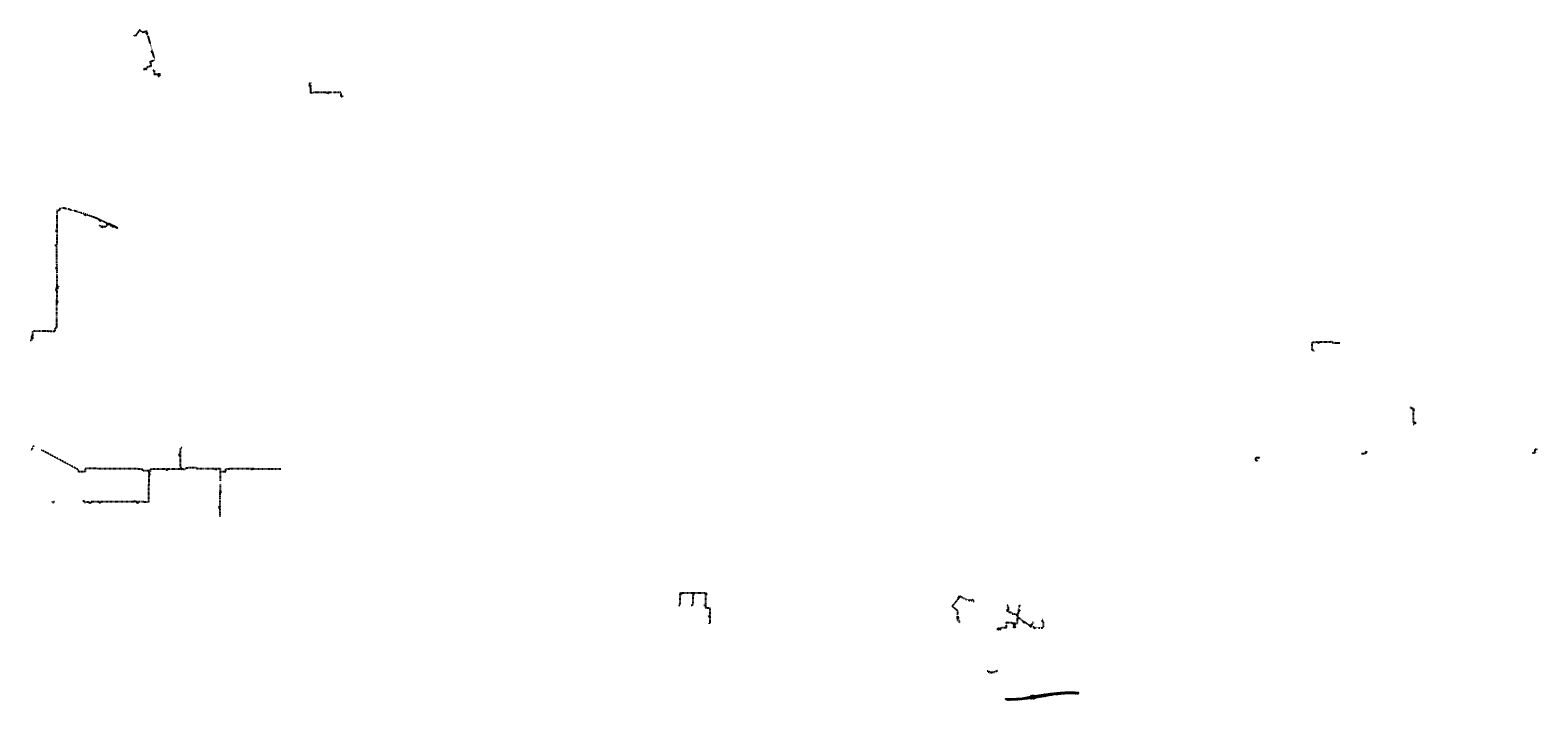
# Model space of a CAD drawing. Header units: millimetres. Extents: x 114817047 to 118751084, y 488831960 to 490580104.
import ezdxf
from ezdxf.enums import TextEntityAlignment as Align

# ---------------------------------------------------------------- set-up
doc = ezdxf.new("R2010")
doc.units = ezdxf.units.MM
doc.header["$LTSCALE"] = 200
doc.linetypes.add('DASHDOT2', pattern=[0.5, 0.25, -0.125, 0, -0.125])
for name, color, linetype in [('WT-C-moftm', 7, 'Continuous'), ('WT-I-diam', 7, 'Continuous'), ('WT-I-info', 7, 'Continuous'), ('WT-I-mantelbuis', 7, 'Continuous'), ('WT-L-MANTELBUIS', 6, 'Continuous'), ('WT-L-telemetrie', 1, 'DASHDOT2')]:
    doc.layers.add(name, color=color, linetype=linetype)
doc.styles.add('DIN17', font='romans.shx', dxfattribs={"width": 0.9})

# ---------------------------------------------------------------- blocks, each defined once
blk = doc.blocks.new('LR-MOFTM')
at = {"color": 0, "linetype": 'ByBlock'}
for p, q in [((-0.5, -0.5), (0.5, 0.5)), ((0.5, -0.5), (-0.5, 0.5))]:
    blk.add_line(p, q, dxfattribs=at)
blk.add_circle((0, 0), 0.75, dxfattribs=at)
at = {"color": 0, "linetype": 'ByBlock', "lineweight": -2, "style": 'DIN17', "width": 0.9}
blk.add_attdef('*1', text='', height=1.8, dxfattribs=at).set_placement((0, 4), align=Align.MIDDLE)
blk = doc.blocks.new('LR-DIAB1')
at = {"color": 0, "lineweight": -3}
blk.add_line((0, 0), (0, 5), dxfattribs=at)
blk.add_lwpolyline([(0.6, 5), (0, 5), (-0.6, 5)], dxfattribs=at)
at = {"color": 1, "lineweight": -3, "style": 'DIN17', "width": 0.9}
blk.add_attdef('*1', text='', height=1.8, dxfattribs=at).set_placement((-1.6, 5), align=Align.MIDDLE_RIGHT)
blk.add_attdef('*11', text='', height=1.8, dxfattribs=at).set_placement((1.6, 5), align=Align.MIDDLE_LEFT)
blk = doc.blocks.new('LR-DIAO1')
at = {"color": 0, "lineweight": -3}
blk.add_line((0, 0), (0, -5), dxfattribs=at)
blk.add_lwpolyline([(0.6, -5), (0, -5), (-0.6, -5)], dxfattribs=at)
at = {"color": 1, "lineweight": -3, "style": 'DIN17', "width": 0.9}
blk.add_attdef('*1', text='', height=1.8, dxfattribs=at).set_placement((-1.6, -5), align=Align.MIDDLE_RIGHT)
blk.add_attdef('*11', text='', height=1.8, dxfattribs=at).set_placement((1.6, -5), align=Align.MIDDLE_LEFT)
blk = doc.blocks.new('LR-DIAB4')
at = {"color": 0, "linetype": 'Continuous', "lineweight": -3}
for p, q in [((0, 10.6), (0, 13.4)), ((0, 7.8), (0, 10.6)), ((0, 5), (0, 7.8))]:
    blk.add_line(p, q, dxfattribs=at)
at = {"color": 0, "lineweight": -3}
blk.add_line((0, 0), (0, 5), dxfattribs=at)
for points in [[(0.6, 13.4), (0, 13.4), (-0.6, 13.4)], [(0.6, 10.6), (0, 10.6), (-0.6, 10.6)], [(0.6, 7.8), (0, 7.8), (-0.6, 7.8)], [(0.6, 5), (0, 5), (-0.6, 5)]]:
    blk.add_lwpolyline(points, dxfattribs=at)
at = {"color": 1, "lineweight": -3, "style": 'DIN17', "width": 0.9}
for tag, p in [('*1', (-1.6, 13.4)), ('*2', (-1.6, 10.6)), ('*3', (-1.6, 7.8)), ('*4', (-1.6, 5))]:
    blk.add_attdef(tag, text='', height=1.8, dxfattribs=at).set_placement(p, align=Align.MIDDLE_RIGHT)
for tag, p in [('*11', (1.6, 13.4)), ('*12', (1.6, 10.6)), ('*13', (1.6, 7.8)), ('*14', (1.6, 5))]:
    blk.add_attdef(tag, text='', height=1.8, dxfattribs=at).set_placement(p, align=Align.MIDDLE_LEFT)
blk = doc.blocks.new('LR-DIAO2')
at = {"color": 0, "lineweight": -3}
blk.add_line((0, 0), (0, -5), dxfattribs=at)
at = {"color": 0, "linetype": 'Continuous', "lineweight": -3}
blk.add_line((0, -5), (0, -7.8), dxfattribs=at)
at = {"color": 0, "lineweight": -3}
for points in [[(0.6, -5), (0, -5), (-0.6, -5)], [(0.6, -7.8), (0, -7.8), (-0.6, -7.8)]]:
    blk.add_lwpolyline(points, dxfattribs=at)
at = {"color": 1, "lineweight": -3, "style": 'DIN17', "width": 0.9}
for tag, p in [('*1', (-1.6, -5)), ('*2', (-1.6, -7.8))]:
    blk.add_attdef(tag, text='', height=1.8, dxfattribs=at).set_placement(p, align=Align.MIDDLE_RIGHT)
for tag, p in [('*11', (1.6, -5)), ('*12', (1.6, -7.8))]:
    blk.add_attdef(tag, text='', height=1.8, dxfattribs=at).set_placement(p, align=Align.MIDDLE_LEFT)

msp = doc.modelspace()

# ---------------------------------------------------------------- linework, layer by layer
at = {"layer": 'WT-I-diam'}
for p, q in [((115149122, 490464359), (115140683, 490464179)), ((115546846, 490436818), (115546839, 490439318)), ((114888471, 489907972), (114888471, 489904779)), ((114885172, 489904779), (114884843, 489902392)), ((114888471, 489904779), (114885172, 489904779)), ((118429408, 489553258), (118431996, 489555774)), ((118301922, 489474352), (118301849, 489476688)), ((118015590, 489458816), (118015532, 489463718)), ((117369885, 489064846), (117368644, 489064856)), ((117383732, 489026916), (117383737, 489024416))]:
    msp.add_line(p, q, dxfattribs=at)
at = {"layer": 'WT-I-info'}
for p, q in [((118222232, 489763033), (118220893, 489763955)), ((118234275, 489763213), (118222232, 489763033))]:
    msp.add_line(p, q, dxfattribs=at)
at = {"layer": 'WT-L-MANTELBUIS', "lineweight": -3}
msp.add_lwpolyline([(115022938, 490075112), (115044446, 490064453), (115044216, 490064010), (115022707, 490074668)], close=True, dxfattribs=at)
at = {"layer": 'WT-L-MANTELBUIS'}
for points in [[(117552653, 488849984), (117549027, 488850462), (117544154, 488850858), (117539734, 488850889), (117534928, 488850896), (117530158, 488850830), (117516821, 488850902), (117504619, 488850416), (117496828, 488849858), (117479886, 488847971), (117448753, 488843471), (117423439, 488839161), (117418140, 488838007), (117414097, 488837248), (117405141, 488835859), (117395844, 488834916), (117390428, 488834400), (117376218, 488833685), (117362467, 488833398), (117362461, 488833698), (117376207, 488833985), (117390406, 488834699), (117395815, 488835214), (117405103, 488836157), (117414047, 488837544), (117418080, 488838301), (117423381, 488839456), (117448706, 488843768), (117479848, 488848269), (117496801, 488850157), (117504602, 488850715), (117516816, 488851202), (117530157, 488851130), (117534926, 488851196), (117539736, 488851189), (117544167, 488851158), (117549058, 488850760), (117552693, 488850282)], [(117552716, 488848432), (117548919, 488848565), (117546656, 488848718), (117535413, 488849251), (117520375, 488848947), (117510308, 488848324), (117488983, 488846132), (117476060, 488844324), (117442791, 488838439), (117429538, 488836560), (117398447, 488833345), (117389780, 488832917), (117385241, 488832745), (117373593, 488832164), (117366333, 488831960), (117366324, 488832260), (117373581, 488832464), (117385228, 488833044), (117389767, 488833217), (117398424, 488833645), (117429502, 488836858), (117442744, 488838736), (117476013, 488844620), (117488947, 488846430), (117510284, 488848623), (117520363, 488849247), (117535417, 488849551), (117546673, 488849018), (117548935, 488848864), (117552726, 488848732)]]:
    msp.add_lwpolyline(points, close=True, dxfattribs=at)
at = {"layer": 'WT-L-telemetrie'}
for p, q in [((115102057, 490580104), (115091258, 490564064)), ((115111207, 490574065), (115102057, 490580104)), ((115121781, 490576937), (115111207, 490574065)), ((115122636, 490573830), (115121781, 490576937)), ((115091258, 490564064), (115087640, 490566440)), ((115125311, 490564149), (115122636, 490573830)), ((115129141, 490550205), (115125311, 490564149)), ((115136157, 490524730), (115129141, 490550205)), ((115130654, 490498991), (115142487, 490501695)), ((115130935, 490497777), (115130654, 490498991)), ((115131515, 490495686), (115130935, 490497777)), ((115142487, 490501695), (115136157, 490524730)), ((115114826, 490480412), (115122988, 490480417)), ((115114826, 490475315), (115114826, 490480412)), ((115122988, 490482280), (115123122, 490483206)), ((115122988, 490480417), (115122988, 490482280)), ((115123122, 490483206), (115123427, 490483917)), ((115123427, 490483917), (115123789, 490484423)), ((115123789, 490484423), (115124333, 490484923)), ((115124333, 490484923), (115125003, 490485299)), ((115125003, 490485299), (115125798, 490485517)), ((115125798, 490485517), (115133311, 490486640)), ((115132282, 490492479), (115131515, 490495686)), ((115132755, 490490118), (115132282, 490492479)), ((115133311, 490486640), (115132755, 490490118)), ((115136027, 490475255), (115140446, 490475266)), ((115136027, 490475155), (115140348, 490475166)), ((115136027, 490475055), (115140250, 490475066)), ((115136027, 490474955), (115140153, 490474966)), ((115140153, 490474966), (115140399, 490463444)), ((115140250, 490475066), (115140499, 490463446)), ((115140348, 490475166), (115140599, 490463449)), ((115140446, 490475266), (115140699, 490463451)), ((115548546, 490436822), (115545146, 490436814)), ((115545146, 490436814), (115545163, 490434081)), ((115545163, 490434081), (115545355, 490433765)), ((115545355, 490433765), (115545468, 490433658)), ((115545468, 490433658), (115545818, 490433471)), ((115545818, 490433471), (115546261, 490433421)), ((115546261, 490433421), (115548404, 490433392)), ((115548779, 490436818), (115548546, 490436822)), ((115548906, 490436807), (115548779, 490436818)), ((115548962, 490436799), (115548906, 490436807)), ((115549058, 490436758), (115548962, 490436799)), ((115549128, 490436723), (115549058, 490436758)), ((115549182, 490436688), (115549128, 490436723)), ((115549256, 490436620), (115549182, 490436688)), ((115549321, 490436528), (115549256, 490436620)), ((115549300, 490416680), (115549343, 490417115)), ((115549369, 490436403), (115549321, 490436528)), ((115549343, 490417115), (115549392, 490417439)), ((115549380, 490436258), (115549369, 490436403)), ((115549412, 490435825), (115549380, 490436258)), ((115549392, 490417439), (115549448, 490417819)), ((115549455, 490435218), (115549412, 490435825)), ((115549448, 490417819), (115549480, 490418196)), ((115549534, 490433758), (115549455, 490435218)), ((115549480, 490418196), (115549487, 490418710)), ((115549487, 490418710), (115549491, 490419351)), ((115549491, 490419351), (115549496, 490420382)), ((115549496, 490420382), (115549500, 490421219)), ((115549500, 490421219), (115549505, 490422145)), ((115549505, 490422145), (115549514, 490423862)), ((115549514, 490423862), (115549525, 490425895)), ((115549525, 490425895), (115549539, 490428627)), ((115549558, 490432077), (115549534, 490433758)), ((115549539, 490428627), (115549558, 490432077)), ((115554841, 490417645), (115554800, 490415324)), ((115563248, 490417584), (115554841, 490417645)), ((115574375, 490417505), (115563248, 490417584)), ((115583173, 490417431), (115574375, 490417505)), ((115593509, 490417459), (115583173, 490417431)), ((115605916, 490417491), (115593509, 490417459)), ((115614664, 490417460), (115605916, 490417491)), ((115623266, 490417382), (115614664, 490417460)), ((115628617, 490417380), (115623266, 490417382)), ((115628745, 490406130), (115628617, 490417380)), ((115549285, 490416017), (115549300, 490416680)), ((115549300, 490415748), (115549285, 490416017)), ((115549427, 490415514), (115549300, 490415748)), ((115549589, 490415402), (115549427, 490415514)), ((115554800, 490415324), (115549589, 490415402)), ((115630016, 490406132), (115628745, 490406130)), ((115631783, 490406138), (115630016, 490406132)), ((115631701, 490410136), (115631783, 490406138)), ((114887597, 490101031), (114887722, 490102889)), ((114887722, 490102889), (114887821, 490104303)), ((114887821, 490104303), (114887975, 490105906)), ((114887975, 490105906), (114888305, 490108812)), ((114888305, 490108812), (114888572, 490110663)), ((114888572, 490110663), (114893905, 490109626)), ((114896460, 490113372), (114893703, 490113911)), ((114893905, 490109626), (114894801, 490113696)), ((114897123, 490116907), (114896460, 490113372)), ((114900331, 490116227), (114897123, 490116907)), ((114904626, 490115337), (114900331, 490116227)), ((114910539, 490114034), (114904626, 490115337)), ((114916369, 490112666), (114910539, 490114034)), ((114922210, 490111199), (114916369, 490112666)), ((114929609, 490109195), (114922210, 490111199)), ((114937171, 490106975), (114929609, 490109195)), ((114944367, 490104731), (114937171, 490106975)), ((114948320, 490103470), (114944367, 490104731)), ((114956333, 490100911), (114948320, 490103470)), ((114887207, 490049263), (114887228, 490070563)), ((114887228, 490070563), (114887276, 490083497)), ((114887276, 490083497), (114887392, 490093316)), ((114887344, 490094964), (114887411, 490097245)), ((114887392, 490093316), (114887344, 490094964)), ((114887411, 490097245), (114887478, 490098823)), ((114887478, 490098823), (114887597, 490101031)), ((114961637, 490099162), (114956333, 490100911)), ((114967130, 490097287), (114961637, 490099162)), ((114971665, 490095699), (114967130, 490097287)), ((114976207, 490094068), (114971665, 490095699)), ((114980752, 490092393), (114976207, 490094068)), ((114984319, 490091074), (114980752, 490092393)), ((114990886, 490088518), (114984319, 490091074)), ((115001479, 490083920), (114990886, 490088518)), ((114998020, 490070613), (115000021, 490070535)), ((114999956, 490069496), (114999901, 490068544)), ((114999901, 490068544), (115000864, 490068454)), ((115000021, 490070535), (114999956, 490069496)), ((115000864, 490068454), (115012773, 490067335)), ((115007279, 490081139), (115001479, 490083920)), ((115017749, 490075925), (115007279, 490081139)), ((115012773, 490067335), (115013108, 490067342)), ((115013108, 490067342), (115013486, 490067381)), ((115013486, 490067381), (115013744, 490067426)), ((115013744, 490067426), (115014046, 490067493)), ((115014046, 490067493), (115014353, 490067579)), ((115014353, 490067579), (115014573, 490067659)), ((115014573, 490067659), (115014814, 490067756)), ((115014814, 490067756), (115015055, 490067869)), ((115015055, 490067869), (115015232, 490067959)), ((115015232, 490067959), (115015395, 490068053)), ((115015395, 490068053), (115015619, 490068195)), ((115015619, 490068195), (115015859, 490068365)), ((115015859, 490068365), (115016107, 490068565)), ((115016107, 490068565), (115016330, 490068768)), ((115016330, 490068768), (115016618, 490069069)), ((115016618, 490069069), (115016846, 490069350)), ((115016795, 490074029), (115017749, 490075925)), ((115020898, 490071908), (115016795, 490074029)), ((115016846, 490069350), (115017064, 490069659)), ((115017064, 490069659), (115017363, 490070178)), ((115017363, 490070178), (115017606, 490070719)), ((115017606, 490070719), (115017848, 490071264)), ((115017848, 490071264), (115018710, 490073039)), ((115022562, 490075017), (115020898, 490071908)), ((115023702, 490074460), (115022562, 490075017)), ((115044331, 490064231), (115023702, 490074460)), ((115045835, 490063239), (115044331, 490064231)), ((114887150, 490020858), (114887158, 490024147)), ((114887158, 490024147), (114887170, 490029487)), ((114887170, 490029487), (114887180, 490034019)), ((114887180, 490034019), (114887184, 490036056)), ((114887184, 490036056), (114887192, 490041177)), ((114887192, 490041177), (114887207, 490049263)), ((114884003, 490016767), (114884043, 490019793)), ((114884005, 490016318), (114884003, 490016767)), ((114884383, 490016326), (114884005, 490016318)), ((114884043, 490019793), (114884034, 490020233)), ((114884034, 490020233), (114886694, 490020195)), ((114886092, 490016332), (114884383, 490016326)), ((114887000, 490016346), (114886092, 490016332)), ((114886694, 490020195), (114887168, 490020205)), ((114886740, 489982314), (114886759, 489985106)), ((114886759, 489985106), (114886818, 489994144)), ((114886818, 489994144), (114886869, 490001972)), ((114886869, 490001972), (114886947, 490009775)), ((114886947, 490009775), (114886993, 490014101)), ((114886993, 490014101), (114887011, 490015815)), ((114887011, 490015815), (114887000, 490016346)), ((114887168, 490020205), (114887150, 490020858)), ((114886507, 489945236), (114886485, 489941916)), ((114886545, 489948863), (114886507, 489945236)), ((114886589, 489953138), (114886545, 489948863)), ((114886634, 489967473), (114886589, 489953138)), ((114886634, 489967473), (114886654, 489970147)), ((114886654, 489970147), (114886684, 489974273)), ((114886684, 489974273), (114886713, 489978190)), ((114886713, 489978190), (114886740, 489982314)), ((114883929, 489906644), (114883885, 489900181)), ((114886428, 489906627), (114883929, 489906644)), ((114886440, 489909515), (114886428, 489906627)), ((114886450, 489917262), (114886440, 489909515)), ((114886462, 489927010), (114886450, 489917262)), ((114886470, 489932769), (114886462, 489927010)), ((114886485, 489941916), (114886470, 489932769)), ((114883885, 489900181), (114886385, 489900165)), ((114883900, 489902392), (114885232, 489902392)), ((114886187, 489871145), (114886129, 489859760)), ((114886247, 489880475), (114886187, 489871145)), ((114886385, 489900165), (114886247, 489880475)), ((114885897, 489829443), (114885874, 489824527)), ((114885937, 489833552), (114885897, 489829443)), ((114885979, 489837999), (114885937, 489833552)), ((114886060, 489846411), (114885979, 489837999)), ((114886107, 489852189), (114886060, 489846411)), ((114886129, 489859760), (114886107, 489852189)), ((114823125, 489794364), (114823095, 489786482)), ((114828376, 489794322), (114823125, 489794364)), ((114838102, 489794212), (114828376, 489794322)), ((114846778, 489794128), (114838102, 489794212)), ((114856253, 489794049), (114846778, 489794128)), ((114861302, 489794050), (114856253, 489794049)), ((114863050, 489794034), (114861302, 489794050)), ((114863264, 489794030), (114863050, 489794034)), ((114863496, 489794052), (114863264, 489794030)), ((114863646, 489794082), (114863496, 489794052)), ((114863768, 489794115), (114863646, 489794082)), ((114863880, 489794130), (114863768, 489794115)), ((114863999, 489794137), (114863880, 489794130)), ((114864152, 489794130), (114863999, 489794137)), ((114864297, 489794109), (114864152, 489794130)), ((114864439, 489794072), (114864297, 489794109)), ((114864985, 489794011), (114864439, 489794072)), ((114865509, 489793986), (114864985, 489794011)), ((114867114, 489793935), (114865509, 489793986)), ((114867655, 489793935), (114867114, 489793935)), ((114870619, 489793866), (114867655, 489793935)), ((114872982, 489793810), (114870619, 489793866)), ((114875611, 489793749), (114872982, 489793810)), ((114877763, 489793698), (114875611, 489793749)), ((114879423, 489793659), (114877763, 489793698)), ((114881350, 489793614), (114879423, 489793659)), ((114881531, 489802099), (114881350, 489793614)), ((114885661, 489802007), (114881531, 489802099)), ((114885751, 489807108), (114885661, 489802007)), ((114885842, 489812987), (114885751, 489807108)), ((114885877, 489817233), (114885842, 489812987)), ((114885874, 489824527), (114885876, 489821018)), ((114885876, 489821018), (114885877, 489817233)), ((114819961, 489769834), (114817047, 489769858)), ((114819986, 489772834), (114819961, 489769834)), ((114822980, 489772808), (114819986, 489772834)), ((114823046, 489778690), (114822980, 489772808)), ((114823095, 489786482), (114823046, 489778690)), ((118162296, 489765869), (118163548, 489765880)), ((118162304, 489765096), (118162296, 489765869)), ((118162411, 489753660), (118162304, 489765096)), ((118162472, 489745708), (118162411, 489753660)), ((118163548, 489765880), (118174046, 489766111)), ((118174046, 489766111), (118186026, 489766371)), ((118186026, 489766371), (118198002, 489766638)), ((118198002, 489766638), (118210067, 489766933)), ((118210067, 489766933), (118211547, 489766971)), ((118211547, 489766971), (118213524, 489767029)), ((118213524, 489767029), (118214721, 489767043)), ((118214721, 489767043), (118214767, 489763943)), ((118214767, 489763943), (118215722, 489763957)), ((118215722, 489763957), (118219305, 489764011)), ((118219305, 489764011), (118220342, 489764026)), ((118220342, 489764026), (118220789, 489764027)), ((118162470, 489744971), (118162472, 489745708)), ((118165892, 489744961), (118162470, 489744971)), ((118165883, 489741856), (118165892, 489744961)), ((118165883, 489741856), (118166857, 489742984)), ((118166857, 489742984), (118166857, 489741301)), ((118419974, 489596141), (118419253, 489596938)), ((118420079, 489592460), (118419974, 489596141)), ((118423519, 489592557), (118420079, 489592460)), ((118426360, 489592638), (118423519, 489592557)), ((118426400, 489590699), (118426360, 489592638)), ((118426490, 489584723), (118426400, 489590699)), ((118426526, 489582342), (118426490, 489584723)), ((118426646, 489575448), (118426526, 489582342)), ((118426866, 489563901), (118426646, 489575448)), ((118427023, 489556163), (118426866, 489563901)), ((118431988, 489556162), (118427023, 489556163)), ((118432033, 489554146), (118431988, 489556162)), ((118302402, 489474367), (118290902, 489474009)), ((118742239, 489476423), (118736051, 489476283)), ((118742241, 489476323), (118736054, 489476183)), ((118743646, 489476458), (118742239, 489476423)), ((118743750, 489476361), (118742241, 489476323)), ((118746534, 489485238), (118743317, 489485065)), ((118743317, 489485065), (118743348, 489483618)), ((118743348, 489483618), (118743461, 489480790)), ((118746537, 489485138), (118743419, 489484970)), ((118743419, 489484970), (118743448, 489483621)), ((118743448, 489483621), (118743561, 489480794)), ((118743461, 489480790), (118743565, 489478640)), ((118743561, 489480794), (118743665, 489478645)), ((118743565, 489478640), (118743646, 489476458)), ((118743665, 489478645), (118743750, 489476361)), ((118750310, 489485278), (118746534, 489485238)), ((118750313, 489485178), (118746537, 489485138)), ((118751079, 489485316), (118750310, 489485278)), ((118751084, 489485216), (118750313, 489485178)), ((115216283, 489434034), (115222600, 489434113)), ((115222561, 489437883), (115224730, 489437917)), ((115222600, 489434113), (115222561, 489437883)), ((115224730, 489437917), (115239682, 489438473)), ((115239682, 489438473), (115250738, 489438847)), ((115250738, 489438847), (115250811, 489437295)), ((115250811, 489437295), (115250819, 489435967)), ((115250819, 489435967), (115273120, 489435773)), ((115273120, 489435773), (115300256, 489435538)), ((115300256, 489435538), (115312725, 489435451)), ((115312725, 489435451), (115312598, 489417157)), ((115327216, 489435333), (115337194, 489435433)), ((115327216, 489430841), (115327216, 489435333)), ((115337194, 489435433), (115337748, 489435434)), ((115339912, 489435437), (115344086, 489435445)), ((115344086, 489435445), (115354569, 489435481)), ((115354569, 489435481), (115368778, 489435472)), ((115368778, 489435472), (115382893, 489435495)), ((115382893, 489435495), (115395169, 489435490)), ((115395169, 489435490), (115399128, 489435454)), ((115399128, 489435454), (115403193, 489435411)), ((115403193, 489435411), (115414496, 489435237)), ((115414496, 489435237), (115425875, 489435221)), ((115425875, 489435221), (115435459, 489435167)), ((115435459, 489435167), (115445516, 489435148)), ((115445516, 489435148), (115456853, 489435110)), ((115456853, 489435110), (115459092, 489435118)), ((115459092, 489435118), (115471483, 489434800)), ((118026658, 489463849), (118014561, 489463707)), ((115312544, 489398984), (115312534, 489397244)), ((115312547, 489399727), (115312544, 489398984)), ((115312583, 489408557), (115312562, 489403370)), ((115312585, 489415221), (115312583, 489408557)), ((115312598, 489417157), (115312585, 489415221)), ((115312671, 489427688), (115327194, 489427588)), ((115327194, 489427588), (115327216, 489430841)), ((115312302, 489362072), (115312162, 489354342)), ((115312329, 489367696), (115312302, 489362072)), ((115312388, 489375592), (115312329, 489367696)), ((115312417, 489380092), (115312388, 489375592)), ((115312490, 489388863), (115312417, 489380092)), ((115312516, 489393699), (115312490, 489388863)), ((115311986, 489343895), (115311977, 489335962)), ((115311977, 489335962), (115311979, 489327988)), ((115311979, 489327988), (115312072, 489322500)), ((115312049, 489347973), (115311986, 489343895)), ((115312162, 489354342), (115312049, 489347973)), ((115312072, 489322500), (115312056, 489317638)), ((115312056, 489317638), (115312220, 489310911)), ((116510997, 489078141), (116511013, 489080143)), ((116511013, 489080143), (116513012, 489080135)), ((116513012, 489080135), (116513108, 489111099)), ((116513108, 489111099), (116547988, 489111233)), ((116546106, 489080214), (116544106, 489080207)), ((116544106, 489080207), (116544114, 489078207)), ((116547994, 489109833), (116545994, 489109825)), ((116545994, 489109825), (116546106, 489080214)), ((116547988, 489111233), (116579642, 489111319)), ((116547988, 489111233), (116547994, 489109833)), ((116579642, 489080296), (116577242, 489080296)), ((116577242, 489080296), (116577243, 489078295)), ((116579642, 489111319), (116579642, 489080296)), ((116579642, 489080296), (116579642, 489072472)), ((117222859, 489076298), (117230438, 489085274)), ((117230438, 489085274), (117236751, 489092750)), ((117236751, 489092750), (117239566, 489096351)), ((117239566, 489096351), (117243459, 489101817)), ((117243459, 489101817), (117243999, 489102629)), ((117243999, 489102629), (117246360, 489101104)), ((117246360, 489101104), (117248186, 489099972)), ((117248186, 489099972), (117249727, 489099083)), ((117249727, 489099083), (117251584, 489098076)), ((117251584, 489098076), (117253651, 489097037)), ((117253651, 489097037), (117255393, 489096213)), ((117255393, 489096213), (117256304, 489095818)), ((117256304, 489095818), (117257398, 489095348)), ((117257398, 489095348), (117258802, 489094766)), ((117258802, 489094766), (117262886, 489093234)), ((117262886, 489093234), (117268003, 489091215)), ((117268003, 489091215), (117268924, 489093540)), ((117268924, 489093540), (117274523, 489091425)), ((117274523, 489091425), (117275373, 489093584)), ((117275373, 489093584), (117277662, 489092564)), ((117277662, 489092564), (117276610, 489090404)), ((117276610, 489090404), (117278268, 489089543)), ((117278268, 489089543), (117279343, 489088601)), ((116508748, 489078130), (116510997, 489078141)), ((116544114, 489078207), (116541922, 489078197)), ((116577243, 489078295), (116575143, 489078299)), ((116579642, 489072472), (116590628, 489072472)), ((116590628, 489072472), (116590644, 489069403)), ((116590644, 489069403), (116590829, 489032641)), ((117237348, 489064117), (117222859, 489076298)), ((117237206, 489043059), (117237110, 489051576)), ((117237151, 489053402), (117237348, 489064117)), ((117237300, 489038455), (117237206, 489043059)), ((117367231, 489078001), (117365066, 489077984)), ((117368210, 489077872), (117367231, 489078001)), ((117368034, 489073919), (117368097, 489075226)), ((117369084, 489073858), (117368034, 489073919)), ((117368097, 489075226), (117368174, 489076895)), ((117368174, 489076895), (117368210, 489077872)), ((117369963, 489073812), (117369084, 489073858)), ((117369850, 489060233), (117369860, 489061340)), ((117370545, 489060200), (117369850, 489060233)), ((117369860, 489061340), (117369871, 489063047)), ((117369871, 489063047), (117369948, 489072853)), ((117369948, 489072853), (117369963, 489073812)), ((117377312, 489060031), (117370545, 489060200)), ((117378918, 489059978), (117377312, 489060031)), ((117378705, 489056122), (117378735, 489056662)), ((117379980, 489055955), (117378705, 489056122)), ((117378735, 489056662), (117378884, 489059225)), ((117378884, 489059225), (117378918, 489059978)), ((117388777, 489055038), (117379980, 489055955)), ((117390343, 489054874), (117388777, 489055038)), ((117390205, 489053269), (117390279, 489054111)), ((117391307, 489053119), (117390205, 489053269)), ((117390279, 489054111), (117390343, 489054874)), ((117394073, 489052728), (117391307, 489053119)), ((117393208, 489033237), (117393608, 489044977)), ((117393608, 489044977), (117393633, 489045713)), ((117393633, 489045713), (117394966, 489045668)), ((117393711, 489048203), (117393846, 489048973)), ((117394917, 489048136), (117393711, 489048203)), ((117393846, 489048973), (117394456, 489052151)), ((117394553, 489052662), (117394073, 489052728)), ((117394456, 489052151), (117394651, 489053172)), ((117394651, 489053172), (117395818, 489059400)), ((117395671, 489048094), (117394917, 489048136)), ((117394966, 489045668), (117396163, 489045607)), ((117395535, 489045639), (117395601, 489046836)), ((117395601, 489046836), (117395671, 489048094)), ((117395818, 489059400), (117396044, 489060554)), ((117396044, 489060554), (117396440, 489062401)), ((117396163, 489045607), (117396825, 489045464)), ((117396440, 489062401), (117396769, 489070279)), ((117396769, 489070279), (117396827, 489071055)), ((117396825, 489045464), (117397870, 489045254)), ((117396827, 489071055), (117397000, 489073290)), ((117397000, 489073290), (117397111, 489074529)), ((117397111, 489074529), (117397593, 489074474)), ((117397593, 489074474), (117398581, 489074361)), ((117397870, 489045254), (117400693, 489044701)), ((117398581, 489074361), (117398639, 489075092)), ((117398639, 489075092), (117398927, 489077872)), ((117398927, 489077872), (117399060, 489079001)), ((117399060, 489079001), (117400170, 489078913)), ((117400170, 489078913), (117401175, 489078833)), ((117400693, 489044701), (117400239, 489042821)), ((117400239, 489042821), (117400770, 489042520)), ((117400770, 489042520), (117407839, 489037937)), ((117458972, 489041010), (117457526, 489041009)), ((117458973, 489040034), (117458972, 489041010)), ((116590829, 489032641), (116589116, 489032643)), ((116589116, 489032643), (116589118, 489030819)), ((117240320, 489038516), (117237300, 489038455)), ((117242289, 489038529), (117240320, 489038516)), ((117242326, 489032490), (117242289, 489038529)), ((117339510, 489016655), (117341131, 489016679)), ((117341133, 489016579), (117339511, 489016555)), ((117341131, 489016679), (117342376, 489016674)), ((117342477, 489016573), (117341133, 489016579)), ((117342346, 489018658), (117343167, 489018671)), ((117342364, 489017477), (117342346, 489018658)), ((117342376, 489016674), (117342364, 489017477)), ((117343168, 489018571), (117342447, 489018560)), ((117342464, 489017478), (117342447, 489018560)), ((117342464, 489017478), (117342477, 489016573)), ((117343167, 489018671), (117349653, 489018829)), ((117343168, 489018571), (117349656, 489018729)), ((117349653, 489018829), (117350843, 489018858)), ((117349656, 489018729), (117350946, 489018760)), ((117350796, 489020816), (117351576, 489020835)), ((117350825, 489019612), (117350796, 489020816)), ((117350843, 489018858), (117350825, 489019612)), ((117350898, 489020718), (117351577, 489020735)), ((117350925, 489019614), (117350898, 489020718)), ((117350946, 489018760), (117350925, 489019614)), ((117351576, 489020835), (117363491, 489021007)), ((117351577, 489020735), (117363493, 489020907)), ((117363491, 489021007), (117364692, 489021025)), ((117363491, 489021007), (117364692, 489021025)), ((117363493, 489020907), (117364793, 489020926)), ((117364681, 489021767), (117364884, 489028411)), ((117364692, 489021025), (117364681, 489021767)), ((117364781, 489021764), (117364984, 489028409)), ((117364793, 489020926), (117364781, 489021764)), ((117364884, 489028411), (117365020, 489033703)), ((117364984, 489028409), (117365120, 489033699)), ((117365020, 489033703), (117365047, 489034423)), ((117365047, 489034423), (117366345, 489034376)), ((117365120, 489033699), (117365144, 489034319)), ((117365144, 489034319), (117366342, 489034276)), ((117366342, 489034276), (117377801, 489033924)), ((117366345, 489034376), (117377804, 489034024)), ((117377801, 489033924), (117378930, 489033893)), ((117377804, 489034024), (117379032, 489033991)), ((117378917, 489033179), (117378879, 489031945)), ((117378879, 489031945), (117379796, 489031925)), ((117378930, 489033893), (117378917, 489033179)), ((117379017, 489033176), (117378982, 489032043)), ((117378982, 489032043), (117379798, 489032025)), ((117379032, 489033991), (117379017, 489033176)), ((117379796, 489031925), (117388900, 489031773)), ((117379798, 489032025), (117388898, 489031873)), ((117381332, 489027017), (117383084, 489027014)), ((117381332, 489026917), (117383084, 489026914)), ((117383084, 489027014), (117384282, 489027017)), ((117383084, 489026914), (117384381, 489026917)), ((117384282, 489027017), (117384300, 489029034)), ((117384300, 489029034), (117387949, 489029030)), ((117384381, 489026917), (117384399, 489028934)), ((117384399, 489028934), (117387949, 489028930)), ((117387949, 489029030), (117389337, 489029047)), ((117387949, 489028930), (117389438, 489028948)), ((117388898, 489031873), (117389388, 489031881)), ((117388900, 489031773), (117389291, 489031779)), ((117389311, 489031138), (117389291, 489031779)), ((117389329, 489029669), (117389311, 489031138)), ((117389337, 489029047), (117389329, 489029669)), ((117389388, 489031881), (117389899, 489031889)), ((117389411, 489031139), (117389388, 489031881)), ((117389429, 489029670), (117389411, 489031139)), ((117389438, 489028948), (117389429, 489029670)), ((117389899, 489031889), (117392477, 489031927)), ((117392477, 489031927), (117393133, 489031935)), ((117393133, 489031935), (117393208, 489033237)), ((117407839, 489037937), (117420907, 489029401)), ((117420907, 489029401), (117424270, 489027217)), ((117425018, 489026732), (117424041, 489025039)), ((117424041, 489025039), (117425022, 489024473)), ((117424270, 489027217), (117425018, 489026732)), ((117425022, 489024473), (117426556, 489023604)), ((117426429, 489024456), (117426104, 489023860)), ((117428558, 489028179), (117426429, 489024456)), ((117426556, 489023604), (117427578, 489023025)), ((117427578, 489023025), (117427958, 489023696)), ((117427958, 489023696), (117428575, 489024785)), ((117428995, 489028946), (117428558, 489028179)), ((117428575, 489024785), (117429237, 489024410)), ((117429993, 489028401), (117428995, 489028946)), ((117429237, 489024410), (117430528, 489023931)), ((117431395, 489027716), (117429993, 489028401)), ((117430528, 489023931), (117431693, 489023499)), ((117432454, 489027179), (117431395, 489027716)), ((117431693, 489023499), (117433834, 489022809)), ((117432321, 489034658), (117434593, 489034114)), ((117432853, 489028277), (117432454, 489027179)), ((117434095, 489032456), (117432853, 489028277)), ((117433834, 489022809), (117438137, 489021631)), ((117434593, 489034114), (117434095, 489032456)), ((117438137, 489021631), (117440914, 489021008)), ((117440914, 489021008), (117444312, 489020407)), ((117444312, 489020407), (117446431, 489020118)), ((117446431, 489020118), (117449662, 489020061)), ((117449662, 489020061), (117453100, 489020114)), ((117453100, 489020114), (117455869, 489020241)), ((117455869, 489020241), (117458370, 489020438)), ((117458370, 489020438), (117459110, 489020496)), ((117458977, 489035120), (117458973, 489040034)), ((117460975, 489035044), (117458977, 489035120)), ((117459110, 489020496), (117459121, 489021755)), ((117459121, 489021755), (117459128, 489022554)), ((117459128, 489022554), (117460335, 489022543)), ((117460335, 489022543), (117461067, 489022559)), ((117461055, 489023404), (117460975, 489035044)), ((117461067, 489022559), (117461055, 489023404)), ((117314192, 488908109), (117316621, 488908120)), ((117316621, 488908120), (117316585, 488904690)), ((117316585, 488904690), (117321420, 488904680)), ((117321420, 488904680), (117332450, 488904607)), ((117332450, 488904607), (117332954, 488904602)), ((117332954, 488904602), (117332965, 488905676)), ((117332965, 488905676), (117332975, 488906809)), ((117332975, 488906809), (117337963, 488906748)), ((117337963, 488906748), (117339576, 488906729)), ((117339576, 488906729), (117339922, 488906807)), ((117339922, 488906807), (117340103, 488907008)), ((117340125, 488907486), (117340091, 488907764)), ((117340103, 488907008), (117340137, 488907234)), ((117340137, 488907234), (117340125, 488907486)), ((117423410, 488839309), (117448730, 488843619)), ((117442767, 488838587), (117476037, 488844472)), ((117448730, 488843619), (117479867, 488848120)), ((117476037, 488844472), (117488965, 488846281)), ((117479867, 488848120), (117496814, 488850008)), ((117488965, 488846281), (117510296, 488848473)), ((117496814, 488850008), (117504611, 488850565)), ((117504611, 488850565), (117516819, 488851052)), ((117510296, 488848473), (117520369, 488849097)), ((117516819, 488851052), (117530157, 488850980)), ((117520369, 488849097), (117535415, 488849401)), ((117530157, 488850980), (117534927, 488851046)), ((117534927, 488851046), (117539735, 488851039)), ((117535415, 488849401), (117546665, 488848868)), ((117539735, 488851039), (117544160, 488851008)), ((117544160, 488851008), (117549043, 488850611)), ((117546665, 488848868), (117548927, 488848715)), ((117548927, 488848715), (117552721, 488848582)), ((117549043, 488850611), (117552673, 488850133)), ((117362464, 488833548), (117376212, 488833835)), ((117366329, 488832110), (117373587, 488832314)), ((117373587, 488832314), (117385235, 488832895)), ((117376212, 488833835), (117390417, 488834549)), ((117385235, 488832895), (117389773, 488833067)), ((117389773, 488833067), (117398435, 488833495)), ((117390417, 488834549), (117395829, 488835065)), ((117395829, 488835065), (117405122, 488836008)), ((117398435, 488833495), (117429520, 488836709)), ((117405122, 488836008), (117414072, 488837396)), ((117414072, 488837396), (117418110, 488838154)), ((117418110, 488838154), (117423410, 488839309)), ((117429520, 488836709), (117442767, 488838587))]:
    msp.add_line(p, q, dxfattribs=at)
at = {"layer": 'WT-L-telemetrie', "lineweight": -3}
for p, q in [((114826076, 489495249), (114818920, 489481931)), ((114890637, 489460654), (114846994, 489484006)), ((115210881, 489487771), (115208170, 489487755)), ((115208170, 489487755), (115208462, 489438528)), ((115213926, 489489775), (115210881, 489489771)), ((115210881, 489489771), (115210881, 489487771)), ((114943798, 489432135), (114890637, 489460654)), ((115009547, 489435294), (114960548, 489435700)), ((114960548, 489435700), (114960578, 489427193)), ((115111081, 489434444), (115009547, 489435294)), ((115111054, 489429511), (115111081, 489434444)), ((115130093, 489434143), (115130086, 489427537)), ((115184183, 489434126), (115130093, 489434143)), ((115216283, 489434034), (115184183, 489434126)), ((115208462, 489438528), (115212461, 489438527)), ((115212461, 489438527), (115212453, 489434049)), ((114941886, 489428650), (114943798, 489432135)), ((114944032, 489427497), (114941886, 489428650)), ((114945978, 489427039), (114944032, 489427497)), ((114960578, 489427193), (114945978, 489427039)), ((115130088, 489429413), (115111054, 489429511)), ((115126573, 489427540), (115126018, 489361543)), ((115130086, 489427537), (115126565, 489427537)), ((115126018, 489361543), (115125794, 489348269)), ((114874339, 489350040), (114874320, 489347032)), ((114874320, 489347032), (114877605, 489347011)), ((114877605, 489347011), (114877627, 489350021)), ((114877627, 489350021), (114881734, 489349994)), ((114955339, 489351042), (114957823, 489351035)), ((114957823, 489351035), (114957803, 489348027)), ((114957803, 489348027), (114962853, 489347996)), ((114970022, 489347745), (114962853, 489347996)), ((114971617, 489347711), (114970022, 489347745)), ((114971603, 489345658), (114971617, 489347711)), ((114975264, 489345559), (114971603, 489345658)), ((114975342, 489349142), (114975264, 489345559)), ((115001025, 489348975), (114975342, 489349142)), ((115022242, 489348841), (115001025, 489348975)), ((115058241, 489348616), (115022242, 489348841)), ((115093183, 489348473), (115058241, 489348616)), ((115104613, 489348541), (115093183, 489348473)), ((115125794, 489348269), (115104613, 489348541))]:
    msp.add_line(p, q, dxfattribs=at)

# ---------------------------------------------------------------- block references
at = {"layer": 'WT-C-moftm', "linetype": 'Continuous'}
for p, xscale, yscale, zscale, rotation in [((115548404, 490433392), 499.9999999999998, 499.9999999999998, 499.9999999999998, 359.2435), ((114894642, 490112975), 499.9999999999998, 499.9999999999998, 499.9999999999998, 257.5851), ((114923205, 490110930), 500, 500, 500, 74.8468), ((115018710, 490073039), 500, 500, 500, 244.0819), ((115022562, 490075017), 500, 500, 500, 331.8461), ((114863999, 489794137), 500, 500, 500, 357.5448), ((118432033, 489554146), 499.9999999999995, 499.9999999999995, 499.9999999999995, 91.28939999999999), ((118016460, 489463729), 500.0000000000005, 500.0000000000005, 500.0000000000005, 90.67490000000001), ((118021460, 489463788), 499.9999999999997, 499.9999999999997, 499.9999999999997, 0.6748999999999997), ((117340091, 488907764), 500, 500, 500, 276.8538)]:
    msp.add_blockref('LR-MOFTM', p, dxfattribs=dict(at, xscale=xscale, yscale=yscale, zscale=zscale, rotation=rotation))
at = {"layer": 'WT-C-moftm', "linetype": 'Continuous', "lineweight": -3}
for p, xscale, yscale, zscale, rotation in [((115173714, 489434130), 500.0000000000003, 500.0000000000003, 500.0000000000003, 359.982), ((115212773, 489434048), 499.9999999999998, 499.9999999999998, 499.9999999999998, 179.8353), ((114956581, 489351039), 500, 500, 500, 359.1561), ((114969953, 489347748), 500.0000000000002, 500.0000000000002, 500.0000000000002, 357.9984905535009)]:
    msp.add_blockref('LR-MOFTM', p, dxfattribs=dict(at, xscale=xscale, yscale=yscale, zscale=zscale, rotation=rotation))
at = {"layer": 'WT-I-diam', "linetype": 'Continuous'}
for name, p, xscale, yscale, zscale, rotation, values in [('LR-DIAO1', (115123333, 490571307), 500, 500, 500, 285.4459589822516, {'*1': 'D', '*11': 'N061'}), ('LR-DIAO1', (115136157, 490524730), 500, 500, 500, 285.3662923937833, {'*1': 'D', '*11': 'N061'}), ('LR-DIAO1', (115117528, 490480414), 500, 500, 500, 0.035099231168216, {'*1': 'D', '*11': 'N061'}), ('LR-DIAB4', (115149122, 490464359), 500, 500, 500, 271.225040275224, {'*1': 'D', '*11': 'N065', '*2': 'D', '*12': 'N065', '*3': 'D', '*13': 'HDPE40', '*4': 'D', '*14': 'HDPE40'}), ('LR-DIAB1', (115546839, 490439318), 500, 500, 500, 0.145471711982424, {'*1': 'D', '*11': 'N065'}), ('LR-DIAO1', (115592812, 490417457), 500, 500, 500, 0.157107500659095, {'*1': 'D', '*11': 'N065'}), ('LR-DIAO1', (115003145, 490068239), 500, 500, 500, 354.632351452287, {'*1': 'D', '*11': 'N065'}), ('LR-DIAB1', (114823036, 489777836), 500, 500, 500, 89.35570973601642, {'*1': 'D', '*11': 'N065'}), ('LR-DIAO1', (118177153, 489766178), 500, 500, 500, 1.243635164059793, {'*1': 'D', '*11': 'N065'}), ('LR-DIAO1', (115208263, 489472098), 499.9999999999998, 499.9999999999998, 499.9999999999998, 270.3406134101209, {'*1': 'D', '*11': 'N061'}), ('LR-DIAB1', (118301849, 489476688), 499.9999999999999, 499.9999999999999, 499.9999999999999, 1.782568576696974, {'*1': 'D', '*11': 'N065'}), ('LR-DIAO1', (115172358, 489434130), 500, 500, 500, 359.9819571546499, {'*1': 'D', '*11': 'N061'}), ('LR-DIAO1', (115300346, 489435537), 500.0000000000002, 500.0000000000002, 500.0000000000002, 359.5035348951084, {'*1': 'D', '*11': 'N061'}), ('LR-DIAO1', (115394450, 489435490), 500.0000000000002, 500.0000000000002, 500.0000000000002, 0.09265221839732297, {'*1': 'D', '*11': 'N061'}), ('LR-DIAO1', (115126509, 489419863), 500, 500, 500, 89.51836104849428, {'*1': 'D', '*11': 'N061'}), ('LR-DIAO1', (115312381, 489374655), 500.0000000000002, 500.0000000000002, 500.0000000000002, 89.520856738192, {'*1': 'D', '*11': 'N061'}), ('LR-DIAO1', (114997460, 489348998), 499.9999999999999, 499.9999999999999, 499.9999999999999, 359.6263992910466, {'*1': 'D', '*11': 'N061'}), ('LR-DIAB1', (115089158, 489348489), 500, 500, 500, 359.765456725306, {'*1': 'D', '*11': 'N061'}), ('LR-DIAO1', (115095728, 489348488), 500.0000000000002, 500.0000000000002, 500.0000000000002, 359.2652141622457, {'*1': 'D', '*11': 'N061'}), ('LR-DIAB1', (115311978, 489333893), 500.0000000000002, 500.0000000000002, 500.0000000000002, 89.81382931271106, {'*1': 'D', '*11': 'N061'}), ('LR-DIAB1', (117368644, 489064856), 500.0000000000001, 500.0000000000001, 500.0000000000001, 89.54921522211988, {'*1': 'D', '*11': 'N065'}), ('LR-DIAO1', (117396531, 489064580), 500, 500, 500, 87.61424101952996, {'*1': 'D', '*11': 'N065'}), ('LR-DIAO2', (117344320, 489018891), 500, 500, 500, 1.396907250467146, {'*1': 'D', '*11': 'N065', '*2': 'D', '*12': 'HDPE40'}), ('LR-DIAO2', (117383737, 489024416), 500.0000000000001, 500.0000000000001, 500.0000000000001, 0.101797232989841, {'*1': 'D', '*11': 'HDPE40', '*2': 'D', '*12': 'N065'}), ('LR-DIAO1', (117410114, 489036451), 500, 500, 500, 326.8482198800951, {'*1': 'D', '*11': 'N065'}), ('LR-DIAO1', (117436317, 489022129), 500, 500, 500, 344.6919223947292, {'*1': 'D', '*11': 'N065'}), ('LR-DIAO1', (117322783, 488904671), 500, 500, 500, 359.6181090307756, {'*1': 'D', '*11': 'N065'}), ('LR-DIAB1', (117428960, 488840254), 500, 500, 500, 9.661766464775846, {'*1': 'D', '*11': 'KT-ONBEKEND'}), ('LR-DIAO1', (117429520, 488836709), 500, 500, 500, 8.070712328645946, {'*1': 'D', '*11': 'KT-ONBEKEND'})]:
    msp.add_blockref(name, p, dxfattribs=dict(at, xscale=xscale, yscale=yscale, zscale=zscale, rotation=rotation)).add_auto_attribs(values)
at = {"layer": 'WT-I-diam'}
for name, p, xscale, yscale, zscale, rotation, values in [('LR-DIAO1', (114959968, 490099713), 500.0000000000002, 500.0000000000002, 500.0000000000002, 340.2491349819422, {'*1': 'D', '*11': 'N065'}), ('LR-DIAO1', (114998554, 490085190), 500, 500, 500, 332.6678461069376, {'*1': 'D', '*11': 'N065'}), ('LR-DIAB1', (114887214, 490055892), 500.0000000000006, 500.0000000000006, 500.0000000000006, 89.90727999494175, {'*1': 'D', '*11': 'N065'}), ('LR-DIAB1', (114886605, 489958200), 499.9999999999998, 499.9999999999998, 499.9999999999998, 89.58275457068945, {'*1': 'D', '*11': 'N065'}), ('LR-DIAO1', (114886179, 489869601), 500, 500, 500, 89.60040374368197, {'*1': 'D', '*11': 'N065'}), ('LR-DIAB1', (118426415, 489589716), 499.9999999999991, 499.9999999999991, 499.9999999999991, 270.9954854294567, {'*1': 'D', '*11': 'N065'}), ('LR-DIAO1', (118429408, 489553258), 500, 500, 500, 270.4284257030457, {'*1': 'D', '*11': 'N065'}), ('LR-DIAO1', (118015590, 489458816), 500.0000000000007, 500.0000000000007, 500.0000000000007, 1.395564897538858, {'*1': 'D', '*11': 'N065'}), ('LR-DIAO1', (116513096, 489107182), 500, 500, 500, 89.79121381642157, {'*1': 'D', '*11': 'N066'}), ('LR-DIAB1', (116546003, 489107513), 500.0000000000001, 500.0000000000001, 500.0000000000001, 270.217722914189, {'*1': 'D', '*11': 'N066'}), ('LR-DIAO1', (116579642, 489107183), 500, 500, 500, 90, {'*1': 'D', '*11': 'N066'}), ('LR-DIAB1', (117240760, 489098028), 500, 500, 500, 49.82172721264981, {'*1': 'D', '*11': 'N065'}), ('LR-DIAO1', (116590737, 489051037), 500.0000000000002, 500.0000000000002, 500.0000000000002, 270.1876599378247, {'*1': 'D', '*11': 'N066'}), ('LR-DIAB1', (117237156, 489047471), 500.0000000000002, 500.0000000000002, 500.0000000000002, 270.3565363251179, {'*1': 'D', '*11': 'N065'})]:
    msp.add_blockref(name, p, dxfattribs=dict(at, xscale=xscale, yscale=yscale, zscale=zscale, rotation=rotation)).add_auto_attribs(values)
at = {"layer": 'WT-I-diam', "xscale": 500, "yscale": 500, "zscale": 500}
msp.add_blockref('LR-DIAB1', (114888471, 489907972), dxfattribs=at).add_auto_attribs({'*1': 'D', '*11': 'N065'})

# ---------------------------------------------------------------- texts
at = {"layer": 'WT-I-info', "lineweight": -3, "style": 'DIN17', "width": 0.9}
msp.add_text('MB t.b.v. telemetrie', height=900, rotation=333.651925, dxfattribs=at).set_placement((115024935, 490070096))
at = {"layer": 'WT-I-info', "style": 'DIN17', "width": 0.9}
msp.add_text('5M KABEL OP ROL', height=900, rotation=0.853342, dxfattribs=at).set_placement((118222352, 489763242))
at = {"layer": 'WT-I-mantelbuis', "style": 'DIN17', "width": 0.9}
for rotation, p in [(8.224993, (117464230, 488846513)), (9.224633, (117465100, 488840830))]:
    msp.add_text('HPE63', height=900, rotation=rotation, dxfattribs=at).set_placement(p, align=Align.CENTER)
at = {"layer": 'WT-L-MANTELBUIS', "lineweight": -3, "style": 'DIN17', "width": 0.9}
msp.add_text('PVC 125', height=900, rotation=333.651925, dxfattribs=at).set_placement((115029207, 490069621), align=Align.CENTER)

doc.saveas('drawing.dxf')
